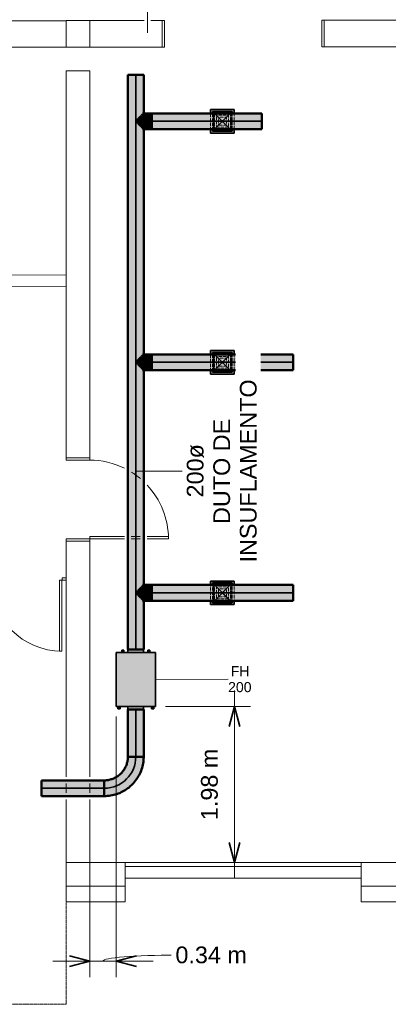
# Model space of a CAD drawing. Header units: millimetres. Extents: x -31934 to 141449, y -11052 to 10947.
# Tile 9 of 13: x 17767 to 22449, y -11043 to 1462. Entities that reach past the tile are written whole.
import ezdxf

# ---------------------------------------------------------------- set-up
doc = ezdxf.new("R2010")
doc.units = ezdxf.units.MM
for name, pattern in [('Centro', [30, 12, -6, 6, -6]), ('IMPORT-DASHDOT', [10, 5, -2.5, 0, -2.5]), ('Oculto 1_5', [2.2, 1.5, -0.7])]:
    doc.linetypes.add(name, pattern=pattern)
for name, color, linetype, lineweight in [('A-ANNO-DIMS', 211, 'Continuous', 9), ('A-ANNO-DIMS-85', 211, 'Continuous', 9), ('A-DETL', 90, 'Oculto 1_5', 9), ('A-DETL-GENF', 92, 'Continuous', 9), ('ESQ', 7, 'Continuous', 9), ('M-EQPM', 50, 'Continuous', 35), ('M-EQPM-IDEN', 50, 'Continuous', 9), ('M-HVAC-CDFF', 50, 'Continuous', 35), ('M-HVAC-DUCT', 70, 'Continuous', 50), ('M-HVAC-DUCT-CNTR', 70, 'Centro', 35), ('M-HVAC-DUCT-IDEN', 70, 'Continuous', 9), ('PAREDES', 7, 'Continuous', 9), ('PEM1-Layout Terreo_dwg', 8, 'Continuous', 9), ('PILAR', 7, 'Continuous', 9)]:
    doc.layers.add(name, color=color, linetype=linetype, lineweight=lineweight)
doc.styles.add('Arial_1', font='arial.ttf', dxfattribs={"height": 212.5})
doc.styles.add('Arial_2', font='arial.ttf', dxfattribs={"height": 127.5})
doc.dimstyles.new('Diagonal_-_2_5_mm_Arial', dxfattribs={"dimscale": 304.8, "dimtxt": 216.805122, "dimasz": 0.836614, "dimexe": 0.669291, "dimexo": 0.418307, "dimgap": 0.488025, "dimtad": 1, "dimlfac": 0.001, "dimrnd": 0.01, "dimzin": 0, "dimdsep": 46, "dimtxsty": 'Arial_1', "dimblk1": 'OPEN30', "dimblk2": 'OPEN30', "dimsah": 1, "dimcen": 0.09, "dimdle": 0.669291, "dimazin": 0, "dimtfac": 1, "dimtdec": 4, "dimtix": 1, "dimtmove": 0, "dimatfit": 3, "dimfxl": 1, "dimtvp": 1, "dimtfill": 1, "dimtolj": 1, "dimtzin": 0, "dimarcsym": 2})
doc.dimstyles.new('Diagonal_-_2_5_mm_Arial_1', dxfattribs={"dimscale": 304.8, "dimtxt": 216.805122, "dimasz": 0.836614, "dimexe": 0.669291, "dimexo": 0.418307, "dimgap": 0.488025, "dimtad": 1, "dimlfac": 0.001, "dimrnd": 0.01, "dimzin": 0, "dimdsep": 46, "dimtxsty": 'Arial_1', "dimblk1": 'OPEN30', "dimblk2": 'OPEN30', "dimsah": 1, "dimcen": 0.09, "dimdle": 0.669291, "dimazin": 0, "dimtfac": 1, "dimtdec": 4, "dimtix": 1, "dimtmove": 1, "dimatfit": 3, "dimfxl": 1, "dimtvp": 1, "dimtfill": 1, "dimtolj": 1, "dimtzin": 0, "dimarcsym": 2})

# ---------------------------------------------------------------- blocks, each defined once
blk = doc.blocks.new('FH - FH 200-995720-LAYOUT VISTA TÉRREO')
at = {"layer": 'M-EQPM', "linetype": 'Oculto 1_5', "lineweight": 9}
for points in [[(26, 342), (99.5, 342), (99.5, 380), (-99.5, 380), (-99.5, 342), (25.8, 342)], [(-248, -342), (248, -342), (248, 342), (-248, 342)], [(-151, 347), (-151, 372), (-176, 372), (-176, 347)], [(-151, 342), (-151, 347), (-176, 347), (-176, 342)], [(151, 347), (176, 347), (176, 372), (151, 372)], [(176, 342), (176, 347), (151, 347), (151, 342)], [(-198, -347), (-198, -342), (-228, -342), (-228, -347)], [(-198, -372), (-198, -347), (-228, -347), (-228, -372)], [(99.5, -380), (99.5, -342), (-99.5, -342), (-99.5, -380), (96.1, -380)], [(228, -347), (228, -342), (198, -342), (198, -347)], [(198, -372), (228, -372), (228, -347), (198, -347)]]:
    blk.add_hatch(color=10, dxfattribs=at).paths.add_polyline_path(points)
at = {"layer": 'M-EQPM', "color": 5}
for p, q in [((-99.5, 380), (-99.5, 342)), ((99.5, 380), (-99.5, 380)), ((99.5, 342), (99.5, 380)), ((-248, -342), (-248, 342)), ((248, 342), (-248, 342)), ((-176, 347), (-176, 372)), ((-151, 372), (-176, 372)), ((-176, 342), (-176, 347)), ((-151, 347), (-176, 347)), ((-151, 372), (-151, 347)), ((-151, 347), (-151, 342)), ((151, 347), (151, 372)), ((176, 372), (151, 372)), ((151, 342), (151, 347)), ((176, 347), (151, 347)), ((176, 372), (176, 347)), ((176, 347), (176, 342)), ((248, 342), (248, -342)), ((-248, -342), (248, -342)), ((-228, -347), (-228, -342)), ((-228, -372), (-228, -347)), ((-228, -347), (-198, -347)), ((-228, -372), (-198, -372)), ((-198, -342), (-198, -347)), ((-198, -347), (-198, -372)), ((-99.5, -342), (-99.5, -380)), ((99.5, -380), (99.5, -342)), ((198, -347), (198, -342)), ((198, -372), (198, -347)), ((198, -347), (228, -347)), ((198, -372), (228, -372)), ((228, -342), (228, -347)), ((228, -347), (228, -372)), ((-99.5, -380), (99.5, -380))]:
    blk.add_line(p, q, dxfattribs=at)
blk = doc.blocks.new('M_Cotovelo redondo - 2 D-1125053-LAYOUT VISTA TÉRREO')
at = {"layer": 'M-HVAC-DUCT', "lineweight": 9}
for points in [[(-400, 0), (-331, 6), (-263, 24), (-198, 55), (-143, 94), (-94, 143), (-52, 203), (-24, 263), (-6, 331), (0, 400), (-100, 400), (-106, 340), (-123, 285), (-153, 231), (-188, 188), (-233, 151), (-285, 123), (-341, 106), (-400, 100), (-400, 26)], [(-400, -100), (-317, -93), (-245, -76), (-173, -46), (-106, -5), (-46, 46), (5, 107), (46, 173), (76, 248), (94, 322), (100, 400), (0, 400), (-6, 331), (-24, 263), (-54, 200), (-94, 143), (-143, 94), (-200, 54), (-263, 24), (-332, 6), (-400, -1), (-400, -97)]]:
    blk.add_hatch(color=80, dxfattribs=at).paths.add_polyline_path(points)
at = {"layer": 'M-HVAC-DUCT', "color": 3}
for p, q in [((0, 400), (-100, 400)), ((100, 400), (0, 400)), ((-400, 100), (-400, 0)), ((-400, 0), (-400, -100))]:
    blk.add_line(p, q, dxfattribs=at)
at = {"layer": 'M-HVAC-DUCT', "color": 3, "flags": 128}
for points in [[(-100, 400), (-100, 388), (-101, 376), (-102, 364), (-104, 352), (-106, 340), (-109, 329), (-112, 317), (-115, 306), (-119, 294), (-124, 283), (-129, 272), (-134, 261), (-140, 251), (-146, 241), (-152, 231), (-159, 221), (-167, 211), (-174, 202), (-183, 193), (-191, 185), (-200, 177), (-209, 169), (-218, 161), (-228, 154), (-238, 148), (-248, 141), (-259, 135), (-269, 130), (-280, 125), (-291, 120), (-303, 116), (-314, 113), (-326, 109), (-337, 107), (-349, 104), (-361, 103), (-373, 101), (-385, 100), (-397, 100), (-400, 100)], [(-400, -100), (-380, -100), (-360, -98), (-340, -96), (-320, -94), (-301, -90), (-281, -86), (-262, -81), (-243, -75), (-224, -68), (-205, -61), (-187, -52), (-169, -43), (-152, -34), (-134, -24), (-118, -13), (-101, -1), (-86, 11), (-70, 24), (-56, 38), (-41, 52), (-28, 66), (-15, 81), (-2, 97), (10, 113), (21, 130), (31, 147), (41, 164), (50, 182), (58, 200), (66, 219), (73, 238), (79, 257), (84, 276), (89, 295), (93, 315), (96, 335), (98, 355), (99, 375), (100, 395), (100, 400)]]:
    blk.add_lwpolyline(points, dxfattribs=at)
blk = doc.blocks.new('M_Transição redonda - Ângulo - 45 Graus-1125033-LAYOUT VISTA TÉRREO')
at = {"layer": 'M-HVAC-DUCT', "color": 160}
for p, q in [((1, 100), (0, 99)), ((0, 93), (0, 91)), ((0, 80), (0, 74)), ((0, 21), (0, 12)), ((1, 92), (1, 94)), ((1, 74), (1, 80)), ((1, 12), (1, 21)), ((0, -12), (0, -21)), ((0, -74), (0, -80)), ((0, -91), (0, -93)), ((0, -100), (1, -100)), ((1, -21), (1, -12)), ((1, -80), (1, -74)), ((1, -94), (1, -92))]:
    blk.add_line(p, q, dxfattribs=at)
blk = doc.blocks.new('M_Encaixe de duto redondo - Padrão-V25-LAYOUT VISTA TÉRREO')
at = {"layer": 'M-HVAC-DUCT', "linetype": 'Oculto 1_5', "lineweight": 9}
for points in [[(0, 100), (0, 0), (-94, 0), (-94, 1), (-80, 16), (-74, 26), (-68, 31), (-64, 34), (-46, 53), (-36, 63), (-26, 73), (-2, 98)], [(-80, 0), (0, 0), (0, -100), (-8, -91), (-15, -85), (-16, -83), (-52, -47), (-68, -31), (-76, -24), (-80, -16), (-94, -1), (-94, 0), (-87, 0)], [(102, 100), (102, 0), (0, 0), (0, 100)], [(102, 0), (102, -100), (0, -100), (0, 0)]]:
    blk.add_hatch(color=8, dxfattribs=at).paths.add_polyline_path(points)
at = {"layer": 'M-HVAC-DUCT', "color": 160}
for p, q in [((-94, 1), (-94, 0)), ((-14, 100), (0, 100)), ((0, 100), (102, 100)), ((102, 0), (102, 100)), ((-94, 0), (-94, -1)), ((0, -100), (-14, -100)), ((102, -100), (0, -100)), ((102, -100), (102, 0))]:
    blk.add_line(p, q, dxfattribs=at)
blk = doc.blocks.new('M_Encaixe de duto retangular - Padrão-V26-LAYOUT VISTA TÉRREO')
at = {"layer": 'M-HVAC-DUCT', "linetype": 'Oculto 1_5', "lineweight": 9}
h = blk.add_hatch(color=8, dxfattribs=at)
h.paths.add_polyline_path([(20455, -5930), (20455, -5917), (20230, -5917), (20230, -5930)])
h.paths.add_polyline_path([(20455, -5717), (20455, -5705), (20230, -5705), (20230, -5717)])
at = {"layer": 'M-HVAC-DUCT', "color": 160}
for p, q in [((20230, -5705), (20230, -5717)), ((20455, -5705), (20230, -5705)), ((20455, -5717), (20455, -5705)), ((20230, -5917), (20230, -5930)), ((20230, -5930), (20455, -5930)), ((20455, -5930), (20455, -5917))]:
    blk.add_line(p, q, dxfattribs=at)
blk = doc.blocks.new('M_Difusor de retorno - 600 x 600 Face 300 x 300 Conexão-V29-LAYOUT VISTA TÉRREO')
at = {"layer": 'A-DETL-GENF', "linetype": 'Oculto 1_5'}
for points in [[(-390, 0), (-690, 80), (-690, -80)], [(690, 80), (390, 0), (690, -80)]]:
    blk.add_hatch(color=170, dxfattribs=at).paths.add_polyline_path(points)
at = {"layer": 'A-DETL', "color": 170}
for p, q in [((80, 690), (-80, 690)), ((0, 390), (-80, 690)), ((-80, 690), (0, 390)), ((80, 690), (-80, 690)), ((0, 390), (80, 690)), ((0, 390), (80, 690)), ((-200, 300), (200, 300)), ((-200, -200), (200, 200)), ((200, -300), (-200, -300)), ((0, -390), (-80, -690)), ((0, -390), (-80, -690)), ((0, -390), (80, -690)), ((80, -690), (0, -390)), ((-80, -690), (80, -690)), ((-80, -690), (80, -690))]:
    blk.add_line(p, q, dxfattribs=at)
at = {"layer": 'A-DETL-GENF', "color": 170}
for p, q in [((-990, 0), (-390, 0)), ((-690, 80), (-690, -80)), ((-390, 0), (-690, 80)), ((-390, 0), (-690, 80)), ((-690, 80), (-690, -80)), ((-390, 0), (-690, -80)), ((-690, -80), (-390, 0)), ((390, 0), (690, 80)), ((690, 80), (390, 0)), ((390, 0), (690, -80)), ((990, 0), (390, 0)), ((390, 0), (690, -80)), ((690, -80), (690, 80)), ((690, -80), (690, 80))]:
    blk.add_line(p, q, dxfattribs=at)
at = {"layer": 'M-HVAC-CDFF', "color": 5}
for p, q in [((-300, 300), (-300, -300)), ((-300, 300), (-200, 300)), ((200, 300), (300, 300)), ((200, 200), (300, 300)), ((300, 300), (300, -300)), ((-300, -300), (-200, -200)), ((-200, -300), (-300, -300)), ((300, -300), (200, -300))]:
    blk.add_line(p, q, dxfattribs=at)
blk = doc.blocks.new('11 - Difusor Quadrado - SDQ3535-V36-LAYOUT VISTA TÉRREO')
at = {"layer": 'M-HVAC-CDFF', "linetype": 'Oculto 1_5', "lineweight": 9}
h = blk.add_hatch(color=8, dxfattribs=at)
h.paths.add_polyline_path([(150, 107), (150, 150), (100, 150), (100, 112), (112, 112), (112, -113), (100, -113), (100, -150), (150, -150), (150, -108)])
h.paths.add_polyline_path([(-100, 150), (-150, 150), (-150, -150), (-100, -150), (-100, -113), (-113, -113), (-113, 112), (-100, 112)])
h = blk.add_hatch(color=8, dxfattribs=at)
h.paths.add_polyline_path([(125, 107), (125, 125), (100, 125), (100, 112), (112, 112), (112, -113), (100, -113), (100, -125), (125, -125), (125, -108)])
h.paths.add_polyline_path([(-100, 125), (-125, 125), (-125, -125), (-100, -125), (-100, -113), (-113, -113), (-113, 112), (-100, 112)])
for points in [[(-113, 107), (-113, 112), (-125, 125), (-125, -125), (-113, -113), (-113, -108)], [(125, 112), (125, 125), (112, 112), (112, -113), (125, -125), (125, 107)]]:
    blk.add_hatch(color=8, dxfattribs=at).paths.add_polyline_path(points)
h = blk.add_hatch(color=8, dxfattribs=at)
h.paths.add_polyline_path([(125, 125), (100, 125), (100, 112), (112, 112)])
h.paths.add_polyline_path([(-100, 125), (-125, 125), (-113, 112), (-100, 112)])
h = blk.add_hatch(color=8, dxfattribs=at)
h.paths.add_polyline_path([(125, -125), (112, -113), (100, -113), (100, -125), (112, -125)])
h.paths.add_polyline_path([(-100, -113), (-113, -113), (-125, -125), (-100, -125)])
at = {"layer": 'A-DETL', "color": 170}
for p, q in [((100, 150), (-100, 150)), ((-108, -108), (-108, 107)), ((-108, 107), (107, 107)), ((-10, 10), (-108, 107)), ((-108, 107), (-10, 10)), ((100, 125), (-100, 125)), ((100, 125), (-100, 125)), ((100, 112), (-100, 112)), ((100, 100), (-100, 100)), ((75, 75), (-75, 75)), ((-75, 75), (-75, -75)), ((50, 50), (-50, 50)), ((-50, 50), (-50, -50)), ((10, 10), (-10, 10)), ((-10, 10), (-10, -10)), ((-10, -10), (-10, 10)), ((-10, 10), (10, 10)), ((107, 107), (10, 10)), ((10, 10), (107, 107)), ((10, -10), (10, 10)), ((10, 10), (10, -10)), ((50, -50), (50, 50)), ((75, -75), (75, 75)), ((107, 107), (107, -108)), ((107, -108), (-108, -108)), ((-108, -108), (-10, -10)), ((-10, -10), (-108, -108)), ((-100, -100), (100, -100)), ((-100, -113), (100, -113)), ((-100, -125), (100, -125)), ((-100, -125), (100, -125)), ((-75, -75), (75, -75)), ((-50, -50), (50, -50)), ((-10, -10), (10, -10)), ((10, -10), (-10, -10)), ((10, -10), (107, -108)), ((107, -108), (10, -10)), ((-100, -150), (100, -150))]:
    blk.add_line(p, q, dxfattribs=at)
at = {"layer": 'M-HVAC-CDFF', "color": 5}
for p, q in [((-100, 150), (-150, 150)), ((-150, 150), (-150, -150)), ((150, 150), (100, 150)), ((150, -150), (150, 150)), ((-100, 125), (-125, 125)), ((-125, 125), (-125, -125)), ((-113, 112), (-125, 125)), ((-125, 125), (-125, -125)), ((-100, 125), (-125, 125)), ((-125, 125), (-113, 112)), ((125, 125), (100, 125)), ((125, 125), (100, 125)), ((125, 125), (112, 112)), ((112, 112), (125, 125)), ((125, -125), (125, 125)), ((125, -125), (125, 125)), ((-125, -125), (-113, -113)), ((-113, -113), (-125, -125)), ((-125, -125), (-100, -125)), ((-125, -125), (-100, -125)), ((100, -125), (125, -125)), ((100, -125), (125, -125)), ((112, -113), (125, -125)), ((125, -125), (112, -113)), ((-150, -150), (-100, -150)), ((100, -150), (150, -150))]:
    blk.add_line(p, q, dxfattribs=at)
blk = doc.blocks.new('PEM1-Layout Terreo_dwg-1021386-LAYOUT VISTA TÉRREO')
at = {"layer": 'ESQ'}
for p, q in [((111618, 21943), (112061, 21943)), ((112261, 21973), (112146, 21973)), ((112146, 21943), (112261, 21943)), ((112068, 17832), (115068, 17832)), ((112068, 17782), (115068, 17782))]:
    blk.add_line(p, q, dxfattribs=at)
at = {"layer": 'ESQ', "flags": 128}
for points in [[(112538, 28528), (112568, 28528), (112568, 28188), (112538, 28188)], [(114598, 28530), (114568, 28530), (114568, 28191), (114598, 28191)], [(111618, 22973), (111618, 22943), (111318, 22943), (111318, 22973)], [(111618, 21913), (111618, 21943), (111319, 21943), (111319, 21913)], [(112061, 21973), (111618, 21973), (111618, 21943)], [(112346, 21943), (112618, 21943), (112618, 21973), (112346, 21973)], [(111318, 21447), (111268, 21447), (111268, 21417), (111318, 21417)]]:
    blk.add_lwpolyline(points, dxfattribs=at)
blk.add_lwpolyline([(111234, 21417), (111234, 20517), (111264, 20517), (111264, 21417)], close=True, dxfattribs=at)
at = {"layer": 'ESQ'}
for centre, radius, start, end in [((111618, 21943), 1000, 63.6382, 90), ((111618, 21943), 1000, 49.8863, 58.0312), ((111618, 21943), 1000, 0, 43.1561), ((111264, 21417), 900, 180, 270)]:
    blk.add_arc(centre, radius, start, end, dxfattribs=at)
at = {"layer": 'PAREDES'}
for p, q in [((107879, 28521), (111318, 28521)), ((112311, 28528), (111618, 28528)), ((112538, 28528), (112396, 28528)), ((111318, 28186), (107418, 28186)), ((111319, 25146), (99558, 25118)), ((111318, 18719), (111318, 18834)), ((111618, 18834), (111618, 18719)), ((111318, 17832), (111318, 18634)), ((112068, 17632), (115068, 17632))]:
    blk.add_line(p, q, dxfattribs=at)
at = {"layer": 'PAREDES', "flags": 128}
for points in [[(111618, 28187), (112538, 28187), (112538, 28528)], [(115518, 28532), (114598, 28532), (114598, 28191), (116058, 28191), (116058, 28532), (115818, 28532)], [(111318, 25296), (99558, 25268), (99558, 25116)], [(111318, 18919), (111318, 21913), (111618, 21913), (111618, 18919)], [(111618, 18634), (111618, 17832), (112068, 17832), (112068, 17532), (111618, 17532)], [(115518, 17832), (115068, 17832), (115068, 17532), (115518, 17532)], [(111318, 17532), (111318, 17332), (112068, 17332), (112068, 17532)], [(115068, 17532), (115068, 17332), (116268, 17332), (116268, 17532)]]:
    blk.add_lwpolyline(points, dxfattribs=at)
for points in [[(116058, 28532), (114598, 28532), (114598, 28191), (116058, 28191)], [(111318, 27887), (111618, 27887), (111618, 22974), (111318, 22974)]]:
    blk.add_lwpolyline(points, close=True, dxfattribs=at)
at = {"layer": 'PAREDES', "linetype": 'IMPORT-DASHDOT', "flags": 128}
blk.add_lwpolyline([(107418, 17547), (107418, 16032), (111318, 16032), (111318, 17532)], dxfattribs=at)
at = {"layer": 'PILAR', "flags": 128}
for points in [[(111618, 28527), (111618, 28187), (111318, 28187), (111318, 28526), (111618, 28526)], [(111618, 17532), (111318, 17532), (111318, 17832), (111618, 17832)]]:
    blk.add_lwpolyline(points, close=True, dxfattribs=at)
blk = doc.blocks.new('DIMBLOCK3-LAYOUT VISTA TÉRREO')
at = {"layer": 'A-ANNO-DIMS-85'}
for p, q in [((20495, -9447), (20495, -7057)), ((20495, -7261), (19617, -7261)), ((20495, -7261), (20699, -7261)), ((20495, -9243), (19234, -9243)), ((20495, -9243), (20699, -9243))]:
    blk.add_line(p, q, dxfattribs=at)
at = {"layer": 'A-ANNO-DIMS-85', "lineweight": 35}
for p, q in [((20495, -7261), (20427, -7516)), ((20495, -7261), (20563, -7516)), ((20495, -9243), (20427, -8988)), ((20495, -9243), (20563, -8988))]:
    blk.add_line(p, q, dxfattribs=at)
at = {"layer": 'A-ANNO-DIMS-85', "color": 0, "insert": (20070, -8704), "char_height": 212.5, "width": 1084.69, "attachment_point": 1, "rotation": 90, "line_spacing_factor": 0.941778, "style": 'Arial_1', "bg_fill": 3, "box_fill_scale": 1.25, "bg_fill_color": 256, "bg_fill_true_color": 13158600, "bg_fill_transparency": 0}
blk.add_mtext('1.98 m', dxfattribs=at)
blk = doc.blocks.new('_Open30')
at = {"color": 0, "linetype": 'ByBlock', "lineweight": -2}
for p, q in [((-1, 0.268), (0, 0)), ((0, 0), (-1, -0.268)), ((0, 0), (-1, 0))]:
    blk.add_line(p, q, dxfattribs=at)
blk = doc.blocks.new('DIMBLOCK4-LAYOUT VISTA TÉRREO')
at = {"layer": 'A-ANNO-DIMS-85'}
for p, q in [((18994, -10494), (18994, -7388)), ((18656, -10494), (18656, -9371)), ((18188, -10494), (19462, -10494)), ((18656, -10494), (18656, -10698)), ((18994, -10494), (18994, -10698))]:
    blk.add_line(p, q, dxfattribs=at)
at = {"layer": 'A-ANNO-DIMS-85', "lineweight": 35}
for p, q in [((18656, -10494), (18401, -10426)), ((18656, -10494), (18401, -10562)), ((18994, -10494), (19249, -10426)), ((18994, -10494), (19249, -10562))]:
    blk.add_line(p, q, dxfattribs=at)
at = {"layer": 'A-ANNO-DIMS-85'}
blk.add_ellipse((19745, -10494), major_axis=(920, 0), ratio=0.082351, start_param=1.570796, end_param=3.141593, dxfattribs=at)
at = {"layer": 'A-ANNO-DIMS-85', "color": 0, "insert": (19745, -10309), "char_height": 212.5, "width": 1084.69, "attachment_point": 1, "line_spacing_factor": 0.941778, "style": 'Arial_1', "bg_fill": 3, "box_fill_scale": 1.25, "bg_fill_color": 256, "bg_fill_true_color": 13158600, "bg_fill_transparency": 0}
blk.add_mtext('0.34 m', dxfattribs=at)

msp = doc.modelspace()

# ---------------------------------------------------------------- hatches: boundary and pattern name
at = {"layer": 'M-HVAC-DUCT'}
for points in [[(19191.879, -6537.505), (19241.879, -6537.505), (19241.879, 761.288), (19141.879, 761.288), (19141.879, -6537.505), (19171.168, -6537.505)], [(19241.879, -6537.505), (19341.879, -6537.505), (19341.589, -5917.055), (19333.176, -5909.492), (19334.147, -5909.545), (19289.201, -5865.286), (19271.726, -5848.02), (19266.045, -5841.443), (19259.083, -5837.623), (19247.975, -5826.637), (19247.975, -5807.918), (19262.224, -5794.81), (19267.761, -5791.396), (19271.726, -5786.535), (19276.256, -5781.129), (19295.063, -5763.81), (19302.885, -5755.084), (19314.929, -5743.734), (19341.879, -5717.277), (19341.879, -2988.712), (19333.176, -2980.927), (19327.178, -2974.012), (19324.726, -2972.279), (19289.201, -2936.72), (19271.726, -2919.455), (19266.045, -2912.878), (19259.083, -2909.057), (19247.975, -2898.072), (19247.975, -2879.353), (19262.224, -2866.245), (19267.761, -2862.83), (19271.726, -2857.97), (19276.256, -2852.564), (19295.063, -2835.244), (19302.885, -2826.519), (19314.929, -2815.169), (19341.879, -2788.712), (19341.879, 72.113), (19333.176, 79.898), (19334.147, 79.845), (19289.201, 124.105), (19271.726, 141.37), (19266.045, 147.947), (19259.083, 151.767), (19247.975, 162.753), (19247.975, 181.472), (19262.224, 194.58), (19267.761, 197.994), (19271.726, 202.855), (19276.256, 208.261), (19295.063, 225.581), (19302.885, 234.306), (19314.929, 245.656), (19341.879, 272.633), (19341.879, 761.288), (19241.879, 761.288), (19241.879, -6219.183)], [(20841.379, 172.113), (20841.379, 272.113), (19443.479, 272.113), (19443.479, 172.113), (20018.3, 172.113)], [(19609.23, 72.113), (20841.379, 72.113), (20841.379, 172.113), (19443.479, 172.113), (19443.479, 72.113)], [(21241.879, -2888.712), (21241.879, -2788.712), (19443.479, -2788.712), (19443.479, -2888.712), (20018.3, -2888.712)], [(20018.3, -2988.712), (21241.879, -2988.712), (21241.879, -2888.712), (19443.479, -2888.712), (19443.479, -2988.712), (19609.23, -2988.712)], [(21241.879, -5817.277), (21241.879, -5717.277), (19443.479, -5717.277), (19443.479, -5817.277), (20018.3, -5817.277)], [(20018.3, -5917.277), (21241.879, -5917.277), (21241.879, -5817.277), (19443.479, -5817.277), (19443.479, -5917.277), (19609.23, -5917.277)], [(19217.627, -7898.712), (19241.879, -7898.712), (19241.879, -7299.919), (19141.879, -7299.919), (19141.879, -7898.712), (19215.997, -7898.712)], [(19241.879, -7898.712), (19341.879, -7898.712), (19341.879, -7299.919), (19241.879, -7299.919), (19241.879, -7485.672)], [(18791.091, -8298.712), (18841.879, -8298.712), (18841.879, -8198.712), (18041.879, -8198.712), (18041.879, -8298.712), (18382.022, -8298.712)], [(18841.879, -8398.712), (18841.879, -8298.712), (18041.879, -8298.712), (18041.879, -8398.712), (18791.091, -8398.712)]]:
    msp.add_hatch(color=3, dxfattribs=at).paths.add_polyline_path(points)
h = msp.add_hatch(color=3, dxfattribs=at)
h.paths.add_polyline_path([(19336.825, 77.166), (19334.147, 80.77), (19334.147, 79.845)])
h.paths.add_polyline_path([(19327.178, 86.813), (19325.562, 89.151), (19325.562, 88.429)])
h.paths.add_polyline_path([(19310.512, 103.479), (19302.002, 113.263), (19300.728, 113.263), (19302.885, 111.107)])
h.paths.add_polyline_path([(19291.122, 122.87), (19289.887, 124.816), (19276.256, 139.744), (19269.806, 144.186), (19289.887, 124.105)])
h.paths.add_polyline_path([(19266.045, 147.947), (19262.224, 156.226), (19247.975, 170.7), (19247.975, 166.017), (19262.224, 151.767)])
h.paths.add_polyline_path([(19247.975, 173.525), (19262.224, 187.999), (19266.045, 196.278), (19247.975, 178.209)])
h.paths.add_polyline_path([(19269.806, 200.039), (19276.256, 204.482), (19289.887, 220.121), (19276.256, 206.489)])
h.paths.add_polyline_path([(19293.459, 223.693), (19304.071, 233.118), (19302.885, 233.118)])
h.paths.add_polyline_path([(19313.334, 243.568), (19314.929, 244.68), (19314.929, 245.162)])
h.paths.add_polyline_path([(19329.918, 260.152), (19334.834, 264.38), (19334.147, 264.38)])
h.paths.add_polyline_path([(19338.787, 269.021), (19340.326, 270.09), (19339.857, 270.09)])
h = msp.add_hatch(color=3, dxfattribs=at)
h.paths.add_polyline_path([(19247.975, 178.209), (19266.045, 196.278), (19259.083, 192.458), (19247.975, 181.472)])
h.paths.add_polyline_path([(19269.806, 200.039), (19289.286, 220.199), (19274.008, 206.2)])
h = msp.add_hatch(color=3, dxfattribs=at)
h.paths.add_polyline_path([(19291.122, 122.87), (19271.726, 141.37), (19275.142, 136.984), (19289.286, 124.026)])
h.paths.add_polyline_path([(19266.045, 147.947), (19247.975, 166.017), (19247.975, 162.753), (19262.224, 149.645)])
h = msp.add_hatch(color=3, dxfattribs=at)
h.paths.add_polyline_path([(19336.825, -2983.659), (19334.147, -2980.055), (19334.147, -2980.98)])
h.paths.add_polyline_path([(19327.178, -2974.012), (19325.562, -2971.674), (19325.562, -2972.396)])
h.paths.add_polyline_path([(19310.512, -2957.346), (19302.885, -2948.313), (19293.459, -2940.292), (19302.885, -2949.718)])
h.paths.add_polyline_path([(19291.122, -2937.955), (19289.887, -2936.009), (19276.256, -2921.081), (19269.806, -2916.639), (19289.887, -2936.72)])
h.paths.add_polyline_path([(19266.045, -2912.878), (19262.224, -2904.599), (19247.975, -2890.125), (19247.975, -2894.808), (19262.224, -2909.057)])
h.paths.add_polyline_path([(19247.975, -2887.3), (19262.224, -2872.826), (19266.045, -2864.547), (19247.975, -2882.616)])
h.paths.add_polyline_path([(19269.806, -2860.786), (19276.256, -2856.343), (19289.887, -2840.704), (19276.256, -2854.336)])
h.paths.add_polyline_path([(19293.459, -2837.132), (19304.071, -2827.707), (19302.885, -2827.707)])
h.paths.add_polyline_path([(19313.334, -2817.257), (19314.929, -2816.145), (19314.929, -2815.663)])
h.paths.add_polyline_path([(19329.918, -2800.673), (19334.834, -2796.445), (19334.147, -2796.445)])
h.paths.add_polyline_path([(19338.787, -2791.804), (19340.326, -2790.735), (19339.857, -2790.735)])
h = msp.add_hatch(color=3, dxfattribs=at)
h.paths.add_polyline_path([(19247.975, -2882.616), (19266.045, -2864.547), (19259.083, -2868.367), (19247.975, -2879.353)])
h.paths.add_polyline_path([(19269.806, -2860.786), (19289.286, -2840.626), (19274.008, -2854.625)])
h = msp.add_hatch(color=3, dxfattribs=at)
h.paths.add_polyline_path([(19291.122, -2937.955), (19271.726, -2919.455), (19275.142, -2923.841), (19289.286, -2936.799)])
h.paths.add_polyline_path([(19266.045, -2912.878), (19247.975, -2894.808), (19247.975, -2898.072), (19262.224, -2911.18)])
h = msp.add_hatch(color=3, dxfattribs=at)
h.paths.add_polyline_path([(19336.825, -5912.224), (19334.147, -5908.62), (19334.147, -5909.545)])
h.paths.add_polyline_path([(19327.178, -5902.577), (19325.562, -5900.239), (19325.562, -5900.961)])
h.paths.add_polyline_path([(19310.512, -5885.911), (19302.885, -5876.878), (19293.459, -5868.857), (19302.885, -5878.283)])
h.paths.add_polyline_path([(19291.122, -5866.52), (19289.887, -5864.574), (19276.256, -5849.647), (19269.806, -5845.204), (19289.887, -5865.286)])
h.paths.add_polyline_path([(19266.045, -5841.443), (19262.224, -5833.164), (19247.975, -5818.69), (19247.975, -5823.373), (19262.224, -5837.623)])
h.paths.add_polyline_path([(19247.975, -5815.865), (19262.224, -5801.391), (19266.045, -5793.112), (19247.975, -5811.181)])
h.paths.add_polyline_path([(19269.806, -5789.351), (19276.256, -5784.908), (19289.887, -5769.269), (19276.256, -5782.901)])
h.paths.add_polyline_path([(19293.459, -5765.698), (19304.071, -5756.272), (19302.885, -5756.272)])
h.paths.add_polyline_path([(19313.334, -5745.822), (19314.929, -5744.71), (19314.929, -5744.228)])
h.paths.add_polyline_path([(19329.918, -5729.238), (19334.834, -5725.01), (19334.147, -5725.01)])
h.paths.add_polyline_path([(19338.787, -5720.369), (19340.326, -5719.3), (19339.857, -5719.3)])
h = msp.add_hatch(color=3, dxfattribs=at)
h.paths.add_polyline_path([(19247.975, -5811.181), (19266.045, -5793.112), (19259.083, -5796.932), (19247.975, -5807.918)])
h.paths.add_polyline_path([(19269.806, -5789.351), (19289.286, -5769.191), (19274.008, -5783.19)])
h = msp.add_hatch(color=3, dxfattribs=at)
h.paths.add_polyline_path([(19291.122, -5866.52), (19271.726, -5848.02), (19275.142, -5852.406), (19289.286, -5865.364)])
h.paths.add_polyline_path([(19266.045, -5841.443), (19247.975, -5823.373), (19247.975, -5826.637), (19262.224, -5839.745)])

# ---------------------------------------------------------------- linework, layer by layer
at = {"layer": 'A-DETL', "color": 80, "linetype": 'Continuous'}
for p, q in [((20229.929, 284.613), (20454.929, 59.613)), ((20454.929, 284.613), (20229.929, 59.613)), ((20229.929, 72.162), (20229.929, 272.063)), ((20454.929, 272.063), (20454.929, 72.162)), ((20229.929, -2776.212), (20454.929, -3001.212)), ((20454.929, -2776.212), (20229.929, -3001.212)), ((20229.929, -2988.663), (20229.929, -2788.762)), ((20454.929, -2788.762), (20454.929, -2988.663)), ((20229.929, -5704.777), (20454.929, -5929.777)), ((20454.929, -5704.777), (20229.929, -5929.777)), ((20229.929, -5917.228), (20229.929, -5717.327)), ((20454.929, -5717.327), (20454.929, -5917.228))]:
    msp.add_line(p, q, dxfattribs=at)
at = {"layer": 'M-EQPM-IDEN'}
msp.add_line((19489.879, -6918.712), (20414.349, -6915.355), dxfattribs=at)
at = {"layer": 'M-HVAC-DUCT', "color": 3}
for p, q in [((19141.879, 761.288), (19141.879, -6537.505)), ((19341.879, 761.288), (19141.879, 761.288)), ((19341.879, 258.409), (19341.879, 761.288)), ((19341.879, 272.113), (19328.176, 272.113)), ((20841.379, 272.113), (19443.479, 272.113)), ((19443.479, 272.113), (19443.479, 72.113)), ((20841.379, 72.113), (20841.379, 272.113)), ((19247.975, 173.525), (19247.975, 181.53)), ((19247.975, 162.695), (19247.975, 170.7)), ((19328.176, 72.113), (19341.879, 72.113)), ((19341.879, -2788.712), (19341.879, 85.816)), ((19443.479, 72.113), (20841.379, 72.113)), ((19341.879, -2788.712), (19328.176, -2788.712)), ((19341.879, -2802.416), (19341.879, -2788.712)), ((21241.879, -2788.712), (19443.479, -2788.712)), ((19443.479, -2788.712), (19443.479, -2988.712)), ((21241.879, -2988.712), (21241.879, -2788.712)), ((19247.975, -2887.3), (19247.975, -2879.295)), ((19247.975, -2898.13), (19247.975, -2890.125)), ((19328.176, -2988.712), (19341.879, -2988.712)), ((19341.879, -5717.277), (19341.879, -2975.009)), ((19443.479, -2988.712), (21241.879, -2988.712)), ((19341.879, -5717.277), (19328.176, -5717.277)), ((19341.879, -5730.981), (19341.879, -5717.277)), ((21241.879, -5717.277), (19443.479, -5717.277)), ((19443.479, -5717.277), (19443.479, -5917.277)), ((21241.879, -5917.277), (21241.879, -5717.277)), ((19247.975, -5815.865), (19247.975, -5807.86)), ((19247.975, -5826.695), (19247.975, -5818.69)), ((19328.176, -5917.277), (19341.879, -5917.277)), ((19341.879, -6537.505), (19341.879, -5903.574)), ((19443.479, -5917.277), (21241.879, -5917.277)), ((19141.879, -6537.505), (19341.879, -6537.505)), ((19141.879, -7299.919), (19141.879, -7898.712)), ((19341.879, -7299.919), (19141.879, -7299.919)), ((19341.879, -7898.712), (19341.879, -7299.919)), ((19141.879, -7898.712), (19341.879, -7898.712)), ((18841.879, -8198.712), (18041.879, -8198.712)), ((18041.879, -8198.712), (18041.879, -8398.712)), ((18841.879, -8398.712), (18841.879, -8198.712)), ((18041.879, -8398.712), (18841.879, -8398.712))]:
    msp.add_line(p, q, dxfattribs=at)
for points, knots in [([(19327.35, 257.593), (19326.765, 257.006), (19325.377, 255.611), (19323.107, 253.319), (19319.601, 249.84), (19316.115, 246.35), (19313.442, 243.674), (19312.685, 242.917)], [-0.6875816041, -0.6875816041, -0.6875816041, -0.6875816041, -0.6666666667, -0.6388888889, -0.6111111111, -0.5555555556, -0.5339757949, -0.5339757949, -0.5339757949, -0.5339757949]), ([(19337.23, 267.474), (19336.551, 266.802), (19335.404, 265.662), (19333.713, 263.936), (19332.128, 262.345), (19330.927, 261.155), (19330.226, 260.459)], [-0.8298986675, -0.8298986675, -0.8298986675, -0.8298986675, -0.7916666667, -0.7708333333, -0.75, -0.7230469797, -0.7230469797, -0.7230469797, -0.7230469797]), ([(19341.879, 272.113), (19341.834, 272.113), (19341.245, 271.52), (19339.748, 269.973), (19338.984, 269.21), (19338.793, 269.02)], [-1, -1, -1, -1, -0.9166666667, -0.875, -0.8619357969, -0.8619357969, -0.8619357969, -0.8619357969]), ([(19266.071, 196.309), (19264.791, 195.029), (19258.798, 189.029), (19252.761, 182.96), (19247.975, 178.209)], [-0.1413666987, -0.1413666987, -0.1413666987, -0.1413666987, -0.1111111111, 0, 0, 0, 0]), ([(19266.071, 147.916), (19265.966, 148.021), (19259.988, 154.008), (19253.957, 160.077), (19247.975, 166.017)], [0.8586333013, 0.8586333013, 0.8586333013, 0.8586333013, 0.8611111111, 1, 1, 1, 1]), ([(19291.153, 221.387), (19290.732, 220.966), (19285.868, 216.1), (19278.785, 209.015), (19271.991, 202.228), (19269.841, 200.079)], [-0.3438901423, -0.3438901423, -0.3438901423, -0.3438901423, -0.3333333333, -0.2222222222, -0.1711479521, -0.1711479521, -0.1711479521, -0.1711479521]), ([(19291.15, 122.836), (19288.51, 125.473), (19281.532, 132.472), (19274.329, 139.657), (19269.841, 144.144)], [0.6561098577, 0.6561098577, 0.6561098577, 0.6561098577, 0.7222222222, 0.8288520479, 0.8288520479, 0.8288520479, 0.8288520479]), ([(19310.652, 240.882), (19310.123, 240.353), (19307.593, 237.823), (19301.995, 232.23), (19296.718, 226.953), (19293.533, 223.768)], [-0.51480969, -0.51480969, -0.51480969, -0.51480969, -0.5, -0.4444444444, -0.3638679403, -0.3638679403, -0.3638679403, -0.3638679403]), ([(19310.649, 103.343), (19309.624, 104.367), (19307.328, 106.662), (19303.678, 110.304), (19299.051, 114.96), (19295.625, 118.372), (19293.534, 120.457)], [0.48519031, 0.48519031, 0.48519031, 0.48519031, 0.5138888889, 0.5486111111, 0.5833333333, 0.6361320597, 0.6361320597, 0.6361320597, 0.6361320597]), ([(19327.348, 86.632), (19326.763, 87.219), (19325.379, 88.614), (19323.107, 90.906), (19319.601, 94.385), (19316.116, 97.876), (19313.441, 100.551), (19312.684, 101.308)], [0.3124183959, 0.3124183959, 0.3124183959, 0.3124183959, 0.3333333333, 0.3611111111, 0.3888888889, 0.4444444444, 0.4660242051, 0.4660242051, 0.4660242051, 0.4660242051]), ([(19337.231, 76.751), (19336.799, 77.179), (19335.817, 78.152), (19334.177, 79.816), (19332.285, 81.726), (19330.887, 83.111), (19330.162, 83.83)], [0.1701013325, 0.1701013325, 0.1701013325, 0.1701013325, 0.1944444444, 0.2222222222, 0.25, 0.2777777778, 0.2777777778, 0.2777777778, 0.2777777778]), ([(19341.879, 72.113), (19341.819, 72.113), (19341.011, 72.982), (19339.181, 74.813), (19338.787, 75.206)], [0, 0, 0, 0, 0.1111111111, 0.1380642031, 0.1380642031, 0.1380642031, 0.1380642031]), ([(19266.071, -2864.516), (19264.791, -2865.796), (19258.798, -2871.795), (19252.761, -2877.865), (19247.975, -2882.616)], [-0.1413666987, -0.1413666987, -0.1413666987, -0.1413666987, -0.1111111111, 0, 0, 0, 0]), ([(19291.153, -2839.438), (19290.732, -2839.859), (19285.868, -2844.725), (19278.785, -2851.81), (19271.991, -2858.597), (19269.841, -2860.746)], [-0.3438901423, -0.3438901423, -0.3438901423, -0.3438901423, -0.3333333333, -0.2222222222, -0.1711479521, -0.1711479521, -0.1711479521, -0.1711479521]), ([(19310.652, -2819.943), (19310.123, -2820.472), (19307.593, -2823.002), (19301.995, -2828.595), (19296.718, -2833.872), (19293.533, -2837.057)], [-0.51480969, -0.51480969, -0.51480969, -0.51480969, -0.5, -0.4444444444, -0.3638679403, -0.3638679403, -0.3638679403, -0.3638679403]), ([(19327.35, -2803.232), (19326.765, -2803.818), (19325.377, -2805.214), (19323.107, -2807.505), (19319.601, -2810.985), (19316.115, -2814.475), (19313.442, -2817.151), (19312.685, -2817.908)], [-0.6875816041, -0.6875816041, -0.6875816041, -0.6875816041, -0.6666666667, -0.6388888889, -0.6111111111, -0.5555555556, -0.5339757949, -0.5339757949, -0.5339757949, -0.5339757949]), ([(19337.23, -2793.351), (19336.551, -2794.023), (19335.404, -2795.163), (19333.713, -2796.889), (19332.128, -2798.48), (19330.927, -2799.67), (19330.226, -2800.366)], [-0.8298986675, -0.8298986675, -0.8298986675, -0.8298986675, -0.7916666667, -0.7708333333, -0.75, -0.7230469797, -0.7230469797, -0.7230469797, -0.7230469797]), ([(19341.879, -2788.712), (19341.834, -2788.712), (19341.245, -2789.305), (19339.748, -2790.852), (19338.984, -2791.615), (19338.793, -2791.805)], [-1, -1, -1, -1, -0.9166666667, -0.875, -0.8619357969, -0.8619357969, -0.8619357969, -0.8619357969]), ([(19266.071, -2912.909), (19265.966, -2912.804), (19259.988, -2906.817), (19253.957, -2900.747), (19247.975, -2894.808)], [0.8586333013, 0.8586333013, 0.8586333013, 0.8586333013, 0.8611111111, 1, 1, 1, 1]), ([(19291.15, -2937.989), (19288.51, -2935.352), (19281.532, -2928.353), (19274.329, -2921.168), (19269.841, -2916.681)], [0.6561098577, 0.6561098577, 0.6561098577, 0.6561098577, 0.7222222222, 0.8288520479, 0.8288520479, 0.8288520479, 0.8288520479]), ([(19310.649, -2957.482), (19309.624, -2956.458), (19307.328, -2954.163), (19303.678, -2950.521), (19299.051, -2945.865), (19295.625, -2942.453), (19293.534, -2940.368)], [0.48519031, 0.48519031, 0.48519031, 0.48519031, 0.5138888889, 0.5486111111, 0.5833333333, 0.6361320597, 0.6361320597, 0.6361320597, 0.6361320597]), ([(19327.348, -2974.193), (19326.763, -2973.606), (19325.379, -2972.211), (19323.107, -2969.919), (19319.601, -2966.44), (19316.116, -2962.949), (19313.441, -2960.274), (19312.684, -2959.517)], [0.3124183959, 0.3124183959, 0.3124183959, 0.3124183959, 0.3333333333, 0.3611111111, 0.3888888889, 0.4444444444, 0.4660242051, 0.4660242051, 0.4660242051, 0.4660242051]), ([(19337.231, -2984.074), (19336.799, -2983.646), (19335.817, -2982.673), (19334.177, -2981.009), (19332.285, -2979.099), (19330.887, -2977.713), (19330.162, -2976.995)], [0.1701013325, 0.1701013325, 0.1701013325, 0.1701013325, 0.1944444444, 0.2222222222, 0.25, 0.2777777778, 0.2777777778, 0.2777777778, 0.2777777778]), ([(19341.879, -2988.712), (19341.819, -2988.712), (19341.011, -2987.843), (19339.181, -2986.012), (19338.787, -2985.619)], [0, 0, 0, 0, 0.1111111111, 0.1380642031, 0.1380642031, 0.1380642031, 0.1380642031]), ([(19310.652, -5748.508), (19310.123, -5749.037), (19307.593, -5751.567), (19301.995, -5757.16), (19296.718, -5762.437), (19293.533, -5765.622)], [-0.51480969, -0.51480969, -0.51480969, -0.51480969, -0.5, -0.4444444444, -0.3638679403, -0.3638679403, -0.3638679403, -0.3638679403]), ([(19327.35, -5731.797), (19326.765, -5732.384), (19325.377, -5733.779), (19323.107, -5736.071), (19319.601, -5739.55), (19316.115, -5743.04), (19313.442, -5745.716), (19312.685, -5746.473)], [-0.6875816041, -0.6875816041, -0.6875816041, -0.6875816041, -0.6666666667, -0.6388888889, -0.6111111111, -0.5555555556, -0.5339757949, -0.5339757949, -0.5339757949, -0.5339757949]), ([(19337.23, -5721.916), (19336.551, -5722.588), (19335.404, -5723.728), (19333.713, -5725.454), (19332.128, -5727.045), (19330.927, -5728.235), (19330.226, -5728.931)], [-0.8298986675, -0.8298986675, -0.8298986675, -0.8298986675, -0.7916666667, -0.7708333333, -0.75, -0.7230469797, -0.7230469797, -0.7230469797, -0.7230469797]), ([(19341.879, -5717.277), (19341.834, -5717.277), (19341.245, -5717.87), (19339.748, -5719.417), (19338.984, -5720.18), (19338.793, -5720.37)], [-1, -1, -1, -1, -0.9166666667, -0.875, -0.8619357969, -0.8619357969, -0.8619357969, -0.8619357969]), ([(19266.071, -5793.081), (19264.791, -5794.361), (19258.798, -5800.361), (19252.761, -5806.43), (19247.975, -5811.181)], [-0.1413666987, -0.1413666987, -0.1413666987, -0.1413666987, -0.1111111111, 0, 0, 0, 0]), ([(19266.071, -5841.474), (19265.966, -5841.369), (19259.988, -5835.382), (19253.957, -5829.313), (19247.975, -5823.373)], [0.8586333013, 0.8586333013, 0.8586333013, 0.8586333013, 0.8611111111, 1, 1, 1, 1]), ([(19291.153, -5768.003), (19290.732, -5768.424), (19285.868, -5773.29), (19278.785, -5780.375), (19271.991, -5787.162), (19269.841, -5789.311)], [-0.3438901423, -0.3438901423, -0.3438901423, -0.3438901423, -0.3333333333, -0.2222222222, -0.1711479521, -0.1711479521, -0.1711479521, -0.1711479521]), ([(19291.15, -5866.554), (19288.51, -5863.917), (19281.532, -5856.918), (19274.329, -5849.733), (19269.841, -5845.246)], [0.6561098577, 0.6561098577, 0.6561098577, 0.6561098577, 0.7222222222, 0.8288520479, 0.8288520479, 0.8288520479, 0.8288520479]), ([(19310.649, -5886.047), (19309.624, -5885.023), (19307.328, -5882.729), (19303.678, -5879.086), (19299.051, -5874.43), (19295.625, -5871.018), (19293.534, -5868.933)], [0.48519031, 0.48519031, 0.48519031, 0.48519031, 0.5138888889, 0.5486111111, 0.5833333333, 0.6361320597, 0.6361320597, 0.6361320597, 0.6361320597]), ([(19327.348, -5902.758), (19326.763, -5902.171), (19325.379, -5900.776), (19323.107, -5898.484), (19319.601, -5895.005), (19316.116, -5891.515), (19313.441, -5888.839), (19312.684, -5888.082)], [0.3124183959, 0.3124183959, 0.3124183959, 0.3124183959, 0.3333333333, 0.3611111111, 0.3888888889, 0.4444444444, 0.4660242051, 0.4660242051, 0.4660242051, 0.4660242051]), ([(19337.231, -5912.639), (19336.799, -5912.211), (19335.817, -5911.238), (19334.177, -5909.574), (19332.285, -5907.664), (19330.887, -5906.279), (19330.162, -5905.56)], [0.1701013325, 0.1701013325, 0.1701013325, 0.1701013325, 0.1944444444, 0.2222222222, 0.25, 0.2777777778, 0.2777777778, 0.2777777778, 0.2777777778]), ([(19341.879, -5917.277), (19341.819, -5917.277), (19341.011, -5916.408), (19339.181, -5914.577), (19338.787, -5914.184)], [0, 0, 0, 0, 0.1111111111, 0.1380642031, 0.1380642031, 0.1380642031, 0.1380642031])]:
    msp.add_open_spline(points, degree=3, knots=knots, dxfattribs=at)
at = {"layer": 'M-HVAC-DUCT-CNTR', "color": 90, "linetype": 'Continuous'}
for p, q in [((19241.879, -6537.505), (19241.879, 761.288)), ((19443.479, 172.113), (20841.379, 172.113)), ((19443.479, -2888.712), (21241.879, -2888.712)), ((19443.479, -5817.277), (21241.879, -5817.277)), ((19241.879, -7299.919), (19241.879, -7898.712)), ((18841.879, -8298.712), (18041.879, -8298.712))]:
    msp.add_line(p, q, dxfattribs=at)
at = {"layer": 'M-HVAC-DUCT-CNTR', "color": 5}
for p, q in [((19341.879, 172.113), (19443.479, 172.113)), ((19341.879, -2888.712), (19443.479, -2888.712)), ((19341.879, -5817.277), (19443.479, -5817.277))]:
    msp.add_line(p, q, dxfattribs=at)
at = {"layer": 'M-HVAC-DUCT-CNTR', "color": 90, "linetype": 'Continuous'}
msp.add_arc((18841.879, -7898.712), 400, 270, 0, dxfattribs=at)
at = {"layer": 'M-HVAC-DUCT-IDEN'}
msp.add_line((19241.879, -4270.878), (19831.515, -4270.878), dxfattribs=at)

# ---------------------------------------------------------------- block references
at = {"layer": 'A-DETL', "color": 170}
for name, p, rotation in [('M_Difusor de retorno - 600 x 600 Face 300 x 300 Conexão-V29-LAYOUT VISTA TÉRREO', (19391.879, 2283.426), 269.9999999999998), ('11 - Difusor Quadrado - SDQ3535-V36-LAYOUT VISTA TÉRREO', (20342.429, 172.113), 269.9999999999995), ('11 - Difusor Quadrado - SDQ3535-V36-LAYOUT VISTA TÉRREO', (20342.429, -2888.712), 269.9999999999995), ('11 - Difusor Quadrado - SDQ3535-V36-LAYOUT VISTA TÉRREO', (20342.429, -5817.277), 269.9999999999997)]:
    msp.add_blockref(name, p, dxfattribs=dict(at, rotation=rotation))
at = {"layer": 'M-EQPM', "color": 5}
msp.add_blockref('FH - FH 200-995720-LAYOUT VISTA TÉRREO', (19241.879, -6918.712), dxfattribs=at)
at = {"layer": 'M-HVAC-DUCT', "color": 160, "extrusion": (0, 0, -1), "rotation": 180}
for p in [(-19341.879, 172.113), (-19341.879, -2888.712), (-19341.879, -5817.277)]:
    msp.add_blockref('M_Encaixe de duto redondo - Padrão-V25-LAYOUT VISTA TÉRREO', p, dxfattribs=at)
at = {"layer": 'M-HVAC-DUCT', "color": 160}
for p in [(0, 5989.39), (0, 2928.565), (0, 0)]:
    msp.add_blockref('M_Encaixe de duto retangular - Padrão-V26-LAYOUT VISTA TÉRREO', p, dxfattribs=at)
at = {"layer": 'M-HVAC-DUCT', "color": 160, "rotation": 270}
msp.add_blockref('M_Transição redonda - Ângulo - 45 Graus-1125033-LAYOUT VISTA TÉRREO', (19241.879, -7298.712), dxfattribs=at)
at = {"layer": 'M-HVAC-DUCT', "color": 3}
msp.add_blockref('M_Cotovelo redondo - 2 D-1125053-LAYOUT VISTA TÉRREO', (19241.879, -8298.712), dxfattribs=at)
at = {"layer": 'PEM1-Layout Terreo_dwg', "color": 7}
msp.add_blockref('PEM1-Layout Terreo_dwg-1021386-LAYOUT VISTA TÉRREO', (-92961.952, -27074.843), dxfattribs=at)

# ---------------------------------------------------------------- texts
at = {"layer": 'M-EQPM-IDEN', "char_height": 127.5, "attachment_point": 1, "style": 'Arial_2'}
for s, insert, width in [('FH', (20448.084, -6748.604), 293.01678), ('200', (20414.349, -6951.01), 367.97456)]:
    msp.add_mtext(s, dxfattribs=dict(at, insert=insert, width=width))

# ---------------------------------------------------------------- next in the draw order: texts
at = {"layer": 'M-HVAC-DUCT-IDEN', "char_height": 212.5, "attachment_point": 1, "rotation": 90, "style": 'Arial_1', "bg_fill": 3, "box_fill_scale": 1.25, "bg_fill_color": 256, "bg_fill_true_color": 13158600, "bg_fill_transparency": 0}
for s, insert, width in [('INSUFLAMENTO', (20563.578, -5431.978), 2807.50962), ('DUTO DE', (20226.234, -4942.83), 1621.81381), ('200ø', (19888.89, -4605.486), 810.90691)]:
    msp.add_mtext(s, dxfattribs=dict(at, insert=insert, width=width))

# ---------------------------------------------------------------- next in the draw order: dimensions: what is measured, and where the dimension line sits
at = {"layer": 'A-ANNO-DIMS'}
dim = msp.add_linear_dim(base=(20495.087, -7260.712), p1=(19106.225, -9243.166), p2=(19489.879, -7260.712), angle=90, dimstyle='Diagonal_-_2_5_mm_Arial', override={"dimpost": '<> m', "dimfxl": 2019.235753}, dxfattribs=at)
dim.commit()
dim.dimension.update_dxf_attribs({"geometry": 'DIMBLOCK3-LAYOUT VISTA TÉRREO', "text_midpoint": (20237.841, -8251.939)})

# ---------------------------------------------------------------- next in the draw order: dimensions: what is measured, and where the dimension line sits
dim = msp.add_linear_dim(base=(18993.879, -10493.947), p1=(18656.225, -9243.166), p2=(18993.879, -7260.712), dimstyle='Diagonal_-_2_5_mm_Arial_1', override={"dimpost": '<> m', "dimfxl": 2011.002946}, dxfattribs=at)
dim.commit()
dim.dimension.update_dxf_attribs({"geometry": 'DIMBLOCK4-LAYOUT VISTA TÉRREO', "text_midpoint": (20287.71, -10450.725), "dimtype": 160})

doc.saveas('drawing.dxf')
